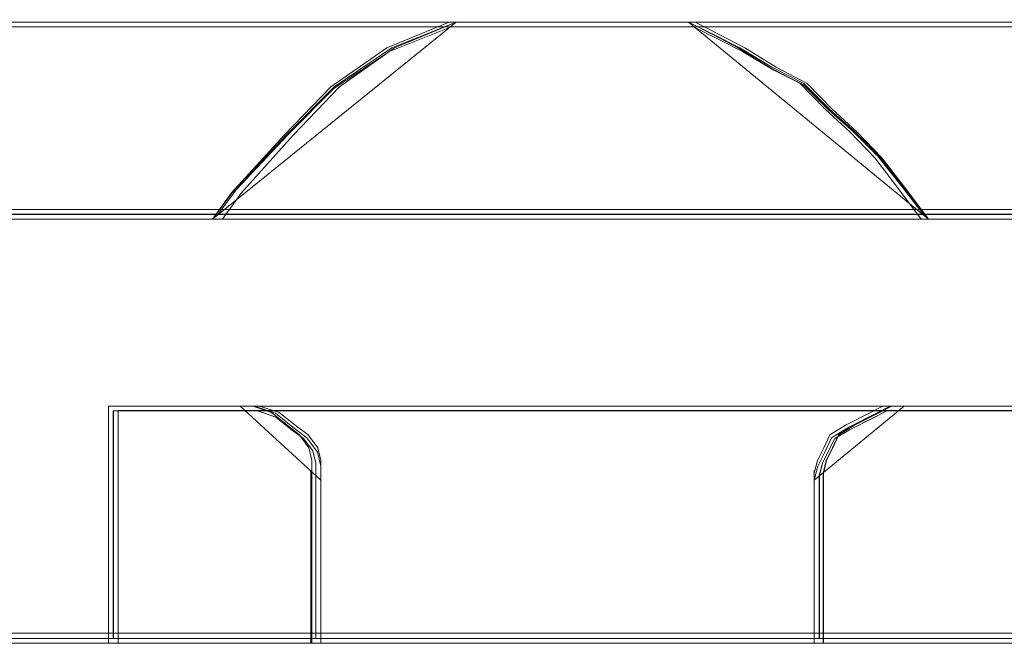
# Model space of a CAD drawing. Header units: millimetres. Extents: x -1290 to 1795, y -4192 to -1311.
# Tile 157 of 256: x 595.394 to 596.938, y -3301.139 to -3300.161. Entities that reach past the tile are written whole.
import ezdxf

# ---------------------------------------------------------------- set-up
doc = ezdxf.new("R2010")
doc.units = ezdxf.units.MM
doc.layers.add('$EL_istn', color=7, linetype='Continuous', lineweight=15)
doc.layers.add('Aparatura', color=7, linetype='Continuous', lineweight=13)
doc.styles.get("Standard").update_dxf_attribs({"font": 'ARIALN.TTF', "width": 0.8})
doc.dimstyles.new('100', dxfattribs={"dimtxt": 15, "dimasz": 10, "dimexe": 1.25, "dimexo": 0.625, "dimtad": 1, "dimdec": 0, "dimtxsty": 'Standard', "dimblk": 'OBLIQUE', "dimcen": 2.5, "dimadec": 0, "dimazin": 0, "dimtfac": 1, "dimtdec": 0, "dimtmove": 0, "dimatfit": 3, "dimldrblk": 'NONE', "dimfxl": 1, "dimarcsym": 0})

# ---------------------------------------------------------------- blocks, each defined once
blk = doc.blocks.new('_Oblique')
at = {"color": 0, "linetype": 'ByBlock', "lineweight": -2}
blk.add_line((-0.5, -0.5), (0.5, 0.5), dxfattribs=at)
blk = doc.blocks.new('*D43')
at = {"layer": '$EL_istn', "color": 0, "linetype": 'Continuous', "lineweight": -2, "ltscale": 0.1}
for p, q in [((605.2914, -3294.7164), (605.2914, -3319.5177)), ((518.0914, -3296.8148), (518.0914, -3319.5177)), ((518.0914, -3318.2677), (605.2914, -3318.2677))]:
    blk.add_line(p, q, dxfattribs=at)
at = {"layer": 'Defpoints', "color": 0}
for p in [(605.2914, -3294.0914), (518.0914, -3296.1898), (605.2914, -3318.2677)]:
    blk.add_point(p, dxfattribs=at)
at = {"layer": '$EL_istn', "color": 0, "linetype": 'ByBlock', "lineweight": -2, "xscale": 5, "yscale": 5, "zscale": 5, "rotation": 180}
blk.add_blockref('_Oblique', (518.0914, -3318.2677), dxfattribs=at)
at = {"layer": '$EL_istn', "color": 0, "linetype": 'ByBlock', "lineweight": -2, "xscale": 5, "yscale": 5, "zscale": 5}
blk.add_blockref('_Oblique', (605.2914, -3318.2677), dxfattribs=at)
at = {"layer": '$EL_istn', "color": 0, "lineweight": 5, "insert": (561.6914, -3313.5581), "char_height": 8, "attachment_point": 5}
blk.add_mtext('436', dxfattribs=at)
blk = doc.blocks.new('_None')

msp = doc.modelspace()

# ---------------------------------------------------------------- linework, layer by layer
at = {"layer": 'Aparatura', "lineweight": 13}
for points in [[(561.7986, -3300.1643), (596.0784, -3300.1643), (561.7986, -3300.1643)], [(596.0784, -3300.1643), (595.9779, -3300.2048), (595.8875, -3300.2656), (595.8122, -3300.3415), (595.7269, -3300.4327), (595.6967, -3300.4732), (596.0784, -3300.1643)], [(596.7462, -3300.377), (596.7071, -3300.3365), (596.6681, -3300.301), (596.629, -3300.2605), (596.5802, -3300.2352), (596.5314, -3300.2048), (596.4923, -3300.1845), (596.4533, -3300.1643), (596.0677, -3300.1643), (595.9701, -3300.2048), (595.8822, -3300.2656), (595.809, -3300.3415), (595.726, -3300.4327), (595.6967, -3300.4732), (596.8194, -3300.4732), (596.7852, -3300.4277), (596.7462, -3300.377)], [(596.7462, -3300.377), (596.7071, -3300.3365), (596.6681, -3300.301), (596.629, -3300.2605), (596.5802, -3300.2352), (596.5314, -3300.2048), (596.4923, -3300.1845), (596.4533, -3300.1643), (596.0677, -3300.1643), (595.9701, -3300.2048), (595.8822, -3300.2656), (595.809, -3300.3415), (595.726, -3300.4327), (595.6967, -3300.4732), (596.8194, -3300.4732), (596.7852, -3300.4277), (596.7462, -3300.377)], [(596.7462, -3300.377), (596.7071, -3300.3365), (596.6681, -3300.301), (596.629, -3300.2605), (596.5802, -3300.2352), (596.5314, -3300.2048), (596.4923, -3300.1845), (596.4533, -3300.1643), (596.0677, -3300.1643), (595.9701, -3300.2048), (595.8822, -3300.2656), (595.809, -3300.3415), (595.726, -3300.4327), (595.6967, -3300.4732), (596.8194, -3300.4732), (596.7852, -3300.4277), (596.7462, -3300.377)], [(595.6967, -3300.4732), (596.8194, -3300.4732), (596.7852, -3300.4277), (596.7462, -3300.377), (596.7071, -3300.3365), (596.6681, -3300.301), (596.629, -3300.2605), (596.5802, -3300.2352), (596.5314, -3300.2048), (596.4923, -3300.1845), (596.4533, -3300.1643), (596.0677, -3300.1643), (595.9701, -3300.2048), (595.8822, -3300.2656), (595.809, -3300.3415), (595.726, -3300.4327), (595.6967, -3300.4732)], [(596.7396, -3300.3742), (596.7011, -3300.3356), (596.6626, -3300.3019), (596.6241, -3300.2634), (596.576, -3300.2393), (596.5278, -3300.2104), (596.4893, -3300.1911), (596.4508, -3300.1718), (596.0705, -3300.1718), (595.9742, -3300.2104), (595.8875, -3300.2682), (595.8153, -3300.3404), (595.7335, -3300.4271), (595.7046, -3300.4657), (596.8119, -3300.4657), (596.7782, -3300.4223), (596.7396, -3300.3742)], [(595.7046, -3300.4657), (596.8119, -3300.4657), (596.7782, -3300.4223), (596.7396, -3300.3742), (596.7011, -3300.3356), (596.6626, -3300.3019), (596.6241, -3300.2634), (596.576, -3300.2393), (596.5278, -3300.2104), (596.4893, -3300.1911), (596.4508, -3300.1718), (596.0705, -3300.1718), (595.9742, -3300.2104), (595.8875, -3300.2682), (595.8153, -3300.3404), (595.7335, -3300.4271), (595.7046, -3300.4657)], [(596.0626, -3300.1643), (596.4585, -3300.1643), (596.0626, -3300.1643)], [(596.4431, -3300.1643), (597.9073, -3300.1643), (596.4431, -3300.1643)], [(596.8194, -3300.4732), (596.7843, -3300.4277), (596.7441, -3300.377), (596.704, -3300.3365), (596.6639, -3300.301), (596.6237, -3300.2605), (596.5736, -3300.2352), (596.5234, -3300.2048), (596.4833, -3300.1845), (596.4431, -3300.1643), (596.8194, -3300.4732)], [(597.2506, -3300.4732), (597.6641, -3300.4732), (597.9073, -3300.4732), (597.9073, -3300.1643), (596.4431, -3300.1643), (596.482, -3300.1845), (596.521, -3300.2048), (596.5696, -3300.2352), (596.6182, -3300.2605), (596.6572, -3300.301), (596.6961, -3300.3365), (596.735, -3300.377), (596.7739, -3300.4277), (596.808, -3300.4732), (597.2506, -3300.4732)], [(597.2506, -3300.4732), (597.6641, -3300.4732), (597.9073, -3300.4732), (597.9073, -3300.1643), (596.4431, -3300.1643), (596.482, -3300.1845), (596.521, -3300.2048), (596.5696, -3300.2352), (596.6182, -3300.2605), (596.6572, -3300.301), (596.6961, -3300.3365), (596.735, -3300.377), (596.7739, -3300.4277), (596.808, -3300.4732), (597.2506, -3300.4732)], [(597.2506, -3300.4732), (597.6641, -3300.4732), (597.9073, -3300.4732), (597.9073, -3300.1643), (596.4431, -3300.1643), (596.482, -3300.1845), (596.521, -3300.2048), (596.5696, -3300.2352), (596.6182, -3300.2605), (596.6572, -3300.301), (596.6961, -3300.3365), (596.735, -3300.377), (596.7739, -3300.4277), (596.808, -3300.4732), (597.2506, -3300.4732)], [(597.2506, -3300.4732), (597.6641, -3300.4732), (597.9073, -3300.4732), (597.9073, -3300.1643), (596.4431, -3300.1643), (596.482, -3300.1845), (596.521, -3300.2048), (596.5696, -3300.2352), (596.6182, -3300.2605), (596.6572, -3300.301), (596.6961, -3300.3365), (596.735, -3300.377), (596.7739, -3300.4277), (596.808, -3300.4732), (597.2506, -3300.4732)], [(597.2498, -3300.4657), (597.659, -3300.4657), (597.8998, -3300.4657), (597.8998, -3300.1718), (596.4507, -3300.1718), (596.4892, -3300.1911), (596.5277, -3300.2104), (596.5758, -3300.2393), (596.624, -3300.2634), (596.6625, -3300.3019), (596.701, -3300.3356), (596.7395, -3300.3742), (596.778, -3300.4223), (596.8117, -3300.4657), (597.2498, -3300.4657)], [(597.2498, -3300.4657), (597.659, -3300.4657), (597.8998, -3300.4657), (597.8998, -3300.1718), (596.4507, -3300.1718), (596.4892, -3300.1911), (596.5277, -3300.2104), (596.5758, -3300.2393), (596.624, -3300.2634), (596.6625, -3300.3019), (596.701, -3300.3356), (596.7395, -3300.3742), (596.778, -3300.4223), (596.8117, -3300.4657), (597.2498, -3300.4657)], [(561.7986, -3300.4578), (597.2576, -3300.4578), (561.7986, -3300.4578)], [(595.5333, -3300.8824), (595.5333, -3300.766), (595.5333, -3300.8824)], [(597.2576, -3300.766), (595.5333, -3300.766), (597.2576, -3300.766)], [(595.7559, -3300.766), (595.5333, -3300.766), (595.7559, -3300.766)], [(595.5333, -3300.8714), (595.5333, -3300.9869), (595.5333, -3301.1375), (595.8666, -3301.1375), (595.8666, -3300.8714), (595.8666, -3300.8514), (595.8615, -3300.8313), (595.8464, -3300.8112), (595.8262, -3300.7962), (595.8009, -3300.7761), (595.7706, -3300.766), (595.7504, -3300.766), (595.5333, -3300.766), (595.5333, -3300.8714)], [(595.5333, -3300.8714), (595.5333, -3300.9869), (595.5333, -3301.1375), (595.8666, -3301.1375), (595.8666, -3300.8714), (595.8666, -3300.8514), (595.8615, -3300.8313), (595.8464, -3300.8112), (595.8262, -3300.7962), (595.8009, -3300.7761), (595.7706, -3300.766), (595.7504, -3300.766), (595.5333, -3300.766), (595.5333, -3300.8714)], [(595.5333, -3300.8714), (595.5333, -3300.9869), (595.5333, -3301.1375), (595.8666, -3301.1375), (595.8666, -3300.8714), (595.8666, -3300.8514), (595.8615, -3300.8313), (595.8464, -3300.8112), (595.8262, -3300.7962), (595.8009, -3300.7761), (595.7706, -3300.766), (595.7504, -3300.766), (595.5333, -3300.766), (595.5333, -3300.8714)], [(595.5333, -3300.9869), (595.5333, -3301.1375), (595.855, -3301.1375), (596.6545, -3301.1375), (596.6545, -3300.8714), (596.6593, -3300.8514), (596.6691, -3300.8313), (596.6788, -3300.8112), (596.7032, -3300.7962), (596.7422, -3300.7761), (596.7617, -3300.766), (595.5333, -3300.766), (595.5333, -3300.8714), (595.5333, -3300.9869)], [(595.5409, -3300.8747), (595.5409, -3300.9855), (595.5409, -3301.13), (595.8587, -3301.13), (595.8587, -3300.8747), (595.8587, -3300.8554), (595.8539, -3300.8362), (595.8394, -3300.8169), (595.8202, -3300.8025), (595.7961, -3300.7832), (595.7672, -3300.7736), (595.7479, -3300.7736), (595.5409, -3300.7736), (595.5409, -3300.8747)], [(595.5409, -3300.9855), (595.5409, -3301.13), (595.8586, -3301.13), (596.6482, -3301.13), (596.6482, -3300.8747), (596.6531, -3300.8554), (596.6627, -3300.8362), (596.6723, -3300.8169), (596.6964, -3300.8025), (596.7349, -3300.7832), (596.7542, -3300.7736), (595.5409, -3300.7736), (595.5409, -3300.8747), (595.5409, -3300.9855)], [(595.8666, -3300.8824), (595.8666, -3300.8603), (595.8611, -3300.8381), (595.8446, -3300.8159), (595.8226, -3300.7993), (595.7951, -3300.7771), (595.7621, -3300.766), (595.7401, -3300.766), (595.8666, -3300.8824)], [(596.654, -3301.1375), (596.654, -3300.8714), (596.6589, -3300.8514), (596.6686, -3300.8313), (596.6784, -3300.8112), (596.7028, -3300.7962), (596.7419, -3300.7761), (596.7615, -3300.766), (596.781, -3300.766), (595.7401, -3300.766), (595.7596, -3300.766), (595.789, -3300.7761), (595.8134, -3300.7962), (595.8329, -3300.8112), (595.8476, -3300.8313), (595.8525, -3300.8514), (595.8525, -3300.8714), (595.8525, -3301.1375), (596.654, -3301.1375)], [(596.654, -3301.1375), (596.654, -3300.8714), (596.6589, -3300.8514), (596.6686, -3300.8313), (596.6784, -3300.8112), (596.7028, -3300.7962), (596.7419, -3300.7761), (596.7615, -3300.766), (596.781, -3300.766), (595.7401, -3300.766), (595.7596, -3300.766), (595.789, -3300.7761), (595.8134, -3300.7962), (595.8329, -3300.8112), (595.8476, -3300.8313), (595.8525, -3300.8514), (595.8525, -3300.8714), (595.8525, -3301.1375), (596.654, -3301.1375)], [(596.654, -3301.1375), (596.654, -3300.8714), (596.6589, -3300.8514), (596.6686, -3300.8313), (596.6784, -3300.8112), (596.7028, -3300.7962), (596.7419, -3300.7761), (596.7615, -3300.766), (596.781, -3300.766), (595.7401, -3300.766), (595.7596, -3300.766), (595.789, -3300.7761), (595.8134, -3300.7962), (595.8329, -3300.8112), (595.8476, -3300.8313), (595.8525, -3300.8514), (595.8525, -3300.8714), (595.8525, -3301.1375), (596.654, -3301.1375)], [(596.6483, -3301.13), (596.6483, -3300.8747), (596.6531, -3300.8554), (596.6627, -3300.8362), (596.6724, -3300.8169), (596.6965, -3300.8025), (596.735, -3300.7832), (596.7542, -3300.7736), (596.7735, -3300.7736), (595.7476, -3300.7736), (595.7669, -3300.7736), (595.7958, -3300.7832), (595.8199, -3300.8025), (595.8391, -3300.8169), (595.8536, -3300.8362), (595.8584, -3300.8554), (595.8584, -3300.8747), (595.8584, -3301.13), (596.6483, -3301.13)], [(596.6402, -3300.8824), (596.6456, -3300.8603), (596.6565, -3300.8381), (596.6673, -3300.8159), (596.6944, -3300.7993), (596.7377, -3300.7771), (596.7594, -3300.766), (596.781, -3300.766), (596.6402, -3300.8824)], [(596.6402, -3300.8714), (596.6402, -3301.1375), (597.0411, -3301.1375), (597.6668, -3301.1375), (597.6668, -3300.766), (597.2513, -3300.766), (596.7673, -3300.766), (596.7478, -3300.766), (596.7282, -3300.7761), (596.6891, -3300.7962), (596.6647, -3300.8112), (596.6549, -3300.8313), (596.6451, -3300.8514), (596.6402, -3300.8714)], [(596.6402, -3300.8714), (596.6402, -3301.1375), (597.0411, -3301.1375), (597.6668, -3301.1375), (597.6668, -3300.766), (597.2513, -3300.766), (596.7673, -3300.766), (596.7478, -3300.766), (596.7282, -3300.7761), (596.6891, -3300.7962), (596.6647, -3300.8112), (596.6549, -3300.8313), (596.6451, -3300.8514), (596.6402, -3300.8714)], [(596.6402, -3300.8714), (596.6402, -3301.1375), (597.0411, -3301.1375), (597.6668, -3301.1375), (597.6668, -3300.766), (597.2513, -3300.766), (596.7673, -3300.766), (596.7478, -3300.766), (596.7282, -3300.7761), (596.6891, -3300.7962), (596.6647, -3300.8112), (596.6549, -3300.8313), (596.6451, -3300.8514), (596.6402, -3300.8714)], [(597.0411, -3301.1375), (597.6668, -3301.1375), (597.6668, -3300.766), (597.2513, -3300.766), (596.7673, -3300.766), (596.7478, -3300.766), (596.7282, -3300.7761), (596.6891, -3300.7962), (596.6647, -3300.8112), (596.6549, -3300.8313), (596.6451, -3300.8514), (596.6402, -3300.8714), (596.6402, -3301.1375), (597.0411, -3301.1375)], [(596.6481, -3300.8747), (596.6481, -3301.13), (597.043, -3301.13), (597.6593, -3301.13), (597.6593, -3300.7736), (597.25, -3300.7736), (596.7733, -3300.7736), (596.754, -3300.7736), (596.7348, -3300.7832), (596.6963, -3300.8025), (596.6722, -3300.8169), (596.6625, -3300.8362), (596.6529, -3300.8554), (596.6481, -3300.8747)], [(597.043, -3301.13), (597.6593, -3301.13), (597.6593, -3300.7736), (597.25, -3300.7736), (596.7733, -3300.7736), (596.754, -3300.7736), (596.7348, -3300.7832), (596.6963, -3300.8025), (596.6722, -3300.8169), (596.6625, -3300.8362), (596.6529, -3300.8554), (596.6481, -3300.8747), (596.6481, -3301.13), (597.043, -3301.13)], [(595.5333, -3300.9931), (595.5333, -3300.867), (595.5333, -3300.9931)], [(595.8508, -3300.867), (595.8508, -3301.1375), (595.8508, -3300.867)], [(596.6402, -3300.867), (596.6402, -3301.1375), (596.6402, -3300.867)], [(595.5333, -3301.1375), (595.5333, -3300.9776), (595.5333, -3301.1375)]]:
    msp.add_lwpolyline(points, close=True, dxfattribs=at)
for points in [[(595.0403, -3300.4657), (595.7046, -3300.4657), (595.7335, -3300.4271), (595.8153, -3300.3404), (595.8875, -3300.2682), (595.9742, -3300.2104), (596.0705, -3300.1718), (561.8063, -3300.1718)], [(595.0403, -3300.4657), (595.7046, -3300.4657), (595.7335, -3300.4271), (595.7335, -3300.4271), (595.8153, -3300.3404), (595.8875, -3300.2682), (595.9742, -3300.2104), (596.0705, -3300.1718), (561.8063, -3300.1718)], [(595.048, -3300.4732), (595.7124, -3300.4732), (595.7413, -3300.4327), (595.8232, -3300.3415), (595.8954, -3300.2656), (595.9821, -3300.2048), (596.0784, -3300.1643), (561.8065, -3300.1643)], [(595.048, -3300.4732), (595.7124, -3300.4732), (595.7413, -3300.4327), (595.8232, -3300.3415), (595.8954, -3300.2656), (595.9821, -3300.2048), (596.0784, -3300.1643), (561.8065, -3300.1643)], [(595.048, -3300.4732), (595.7124, -3300.4732), (595.7413, -3300.4327), (595.8232, -3300.3415), (595.8954, -3300.2656), (595.9821, -3300.2048), (596.0784, -3300.1643), (561.8065, -3300.1643)], [(595.048, -3300.4732), (595.7124, -3300.4732), (595.7413, -3300.4327), (595.7413, -3300.4327), (595.8232, -3300.3415), (595.8954, -3300.2656), (595.9821, -3300.2048), (596.0784, -3300.1643), (561.8065, -3300.1643)], [(592.4749, -3301.13), (592.7348, -3301.13), (592.7348, -3300.9855), (592.7348, -3300.8747), (592.7348, -3300.7736), (595.2765, -3300.7736), (595.2765, -3300.8747), (595.2765, -3300.9855), (595.2765, -3301.13), (595.5412, -3301.13), (595.5412, -3300.9855), (595.5412, -3300.8747), (595.5412, -3300.7736), (595.7482, -3300.7736), (596.7735, -3300.7736), (597.2501, -3300.7736), (597.2501, -3300.4653), (596.812, -3300.4653), (595.7049, -3300.4653), (595.0406, -3300.4653), (594.3811, -3300.4653), (593.6398, -3300.4653), (592.9803, -3300.4653), (592.239, -3300.4653)], [(592.4749, -3301.13), (592.7348, -3301.13), (592.7348, -3300.9855), (592.7348, -3300.8747), (592.7348, -3300.7736), (595.2765, -3300.7736), (595.2765, -3300.8747), (595.2765, -3300.9855), (595.2765, -3301.13), (595.5412, -3301.13), (595.5412, -3300.9855), (595.5412, -3300.8747), (595.5412, -3300.7736), (595.7482, -3300.7736), (596.7735, -3300.7736), (597.2501, -3300.7736), (597.2501, -3300.4653), (596.812, -3300.4653), (595.7049, -3300.4653), (595.0406, -3300.4653), (594.3811, -3300.4653), (593.6398, -3300.4653), (592.9803, -3300.4653), (592.239, -3300.4653)], [(592.4814, -3301.1375), (592.7414, -3301.1375), (592.7414, -3300.9897), (592.7414, -3300.8765), (592.7414, -3300.773), (595.2836, -3300.773), (595.2836, -3300.8765), (595.2836, -3300.9897), (595.2836, -3301.1375), (595.5484, -3301.1375), (595.5484, -3300.9897), (595.5484, -3300.8765), (595.5484, -3300.773), (595.7554, -3300.773), (596.781, -3300.773), (597.2576, -3300.773), (597.2576, -3300.4578), (596.8195, -3300.4578), (595.7121, -3300.4578), (595.0476, -3300.4578), (594.388, -3300.4578), (593.6465, -3300.4578), (592.9869, -3300.4578), (592.2454, -3300.4578)], [(592.4814, -3301.1375), (592.7414, -3301.1375), (592.7414, -3300.9897), (592.7414, -3300.8765), (592.7414, -3300.773), (595.2836, -3300.773), (595.2836, -3300.8765), (595.2836, -3300.9897), (595.2836, -3301.1375), (595.5484, -3301.1375), (595.5484, -3300.9897), (595.5484, -3300.8765), (595.5484, -3300.773), (595.7554, -3300.773), (596.781, -3300.773), (597.2576, -3300.773), (597.2576, -3300.4578), (596.8195, -3300.4578), (595.7121, -3300.4578), (595.0476, -3300.4578), (594.388, -3300.4578), (593.6465, -3300.4578), (592.9869, -3300.4578), (592.2454, -3300.4578)], [(592.4814, -3301.1375), (592.7414, -3301.1375), (592.7414, -3300.9897), (592.7414, -3300.8765), (592.7414, -3300.773), (595.2836, -3300.773), (595.2836, -3300.8765), (595.2836, -3300.9897), (595.2836, -3301.1375), (595.5484, -3301.1375), (595.5484, -3300.9897), (595.5484, -3300.8765), (595.5484, -3300.773), (595.7554, -3300.773), (596.781, -3300.773), (597.2576, -3300.773), (597.2576, -3300.4578), (596.8195, -3300.4578), (595.7121, -3300.4578), (595.0476, -3300.4578), (594.388, -3300.4578), (593.6465, -3300.4578), (592.9869, -3300.4578), (592.2454, -3300.4578)], [(592.4814, -3301.1375), (592.7414, -3301.1375), (592.7414, -3300.9897), (592.7414, -3300.8765), (592.7414, -3300.773), (595.2836, -3300.773), (595.2836, -3300.8765), (595.2836, -3300.9897), (595.2836, -3301.1375), (595.5484, -3301.1375), (595.5484, -3300.9897), (595.5484, -3300.8765), (595.5484, -3300.773), (595.7554, -3300.773), (596.781, -3300.773), (597.2576, -3300.773), (597.2576, -3300.4578), (596.8195, -3300.4578), (595.7121, -3300.4578), (595.0476, -3300.4578), (594.388, -3300.4578), (593.6465, -3300.4578), (592.9869, -3300.4578), (592.2454, -3300.4578)], [(592.4814, -3301.1375), (592.7414, -3301.1375), (592.7414, -3300.9897), (592.7414, -3300.8765), (592.7414, -3300.773), (595.2836, -3300.773), (595.2836, -3300.8765), (595.2836, -3300.9897), (595.2836, -3301.1375), (595.5484, -3301.1375), (595.5484, -3300.9897), (595.5484, -3300.8765), (595.5484, -3300.773), (595.7554, -3300.773), (596.781, -3300.773), (597.2576, -3300.773), (597.2576, -3300.4578), (596.8195, -3300.4578), (595.7121, -3300.4578), (595.0476, -3300.4578), (594.388, -3300.4578), (593.6465, -3300.4578), (592.9869, -3300.4578), (592.2454, -3300.4578)], [(592.4814, -3301.1375), (592.7414, -3301.1375), (592.7414, -3300.9897), (592.7414, -3300.8765), (592.7414, -3300.773), (595.2836, -3300.773), (595.2836, -3300.8765), (595.2836, -3300.9897), (595.2836, -3301.1375), (595.5484, -3301.1375), (595.5484, -3300.9897), (595.5484, -3300.8765), (595.5484, -3300.773), (595.7554, -3300.773), (596.781, -3300.773), (597.2576, -3300.773), (597.2576, -3300.4578), (596.8195, -3300.4578), (595.7121, -3300.4578), (595.0476, -3300.4578), (594.388, -3300.4578), (593.6465, -3300.4578), (592.9869, -3300.4578), (592.2454, -3300.4578)], [(595.2765, -3301.13), (595.5412, -3301.13), (595.5412, -3300.9855), (595.5412, -3300.8747), (595.5412, -3300.7736), (595.7482, -3300.7736), (595.7675, -3300.7736), (596.7543, -3300.7736), (596.7735, -3300.7736), (597.2501, -3300.7736), (597.2501, -3300.7736), (597.2501, -3300.4653), (596.812, -3300.4653), (595.7049, -3300.4653), (595.0406, -3300.4653)], [(595.2836, -3301.1375), (595.5484, -3301.1375), (595.5484, -3300.9897), (595.5484, -3300.8765), (595.5484, -3300.773), (595.7554, -3300.773), (595.7747, -3300.773), (596.7617, -3300.773), (596.781, -3300.773), (597.2576, -3300.773), (597.2576, -3300.773), (597.2576, -3300.4578), (596.8195, -3300.4578), (595.7121, -3300.4578), (595.0476, -3300.4578)], [(592.4784, -3302.4431), (592.7386, -3302.4431), (593.9093, -3302.4431), (594.1117, -3302.4431), (595.2824, -3302.4431), (595.2824, -3302.7005), (595.2824, -3302.8073), (595.3161, -3302.8073), (595.3161, -3302.3994), (595.3161, -3302.244), (595.5184, -3302.244), (595.5184, -3302.3994), (595.5184, -3302.8073), (595.5474, -3302.8073), (595.5474, -3302.7005), (595.5474, -3302.4431), (597.0505, -3302.4431), (597.0505, -3301.1221), (596.6554, -3301.1221), (595.8653, -3301.1221), (595.5474, -3301.1221), (595.2824, -3301.1221), (592.7386, -3301.1221), (592.4784, -3301.1221)]]:
    msp.add_lwpolyline(points, dxfattribs=at)

# ---------------------------------------------------------------- dimensions: what is measured, and where the dimension line sits
at = {"layer": '$EL_istn', "linetype": 'Continuous', "lineweight": 5, "ltscale": 0.1}
dim = msp.add_linear_dim(base=(605.2914, -3318.2677), p1=(518.0914, -3296.1898), p2=(605.2914, -3294.0914), dimstyle='100', override={"dimtxt": 8, "dimasz": 5, "dimlfac": 5, "dimfxl": 35, "dimfxlon": 0}, dxfattribs=at)
dim.commit()
dim.dimension.update_dxf_attribs({"geometry": '*D43', "text_midpoint": (561.6914, -3313.5581)})

doc.saveas('drawing.dxf')
